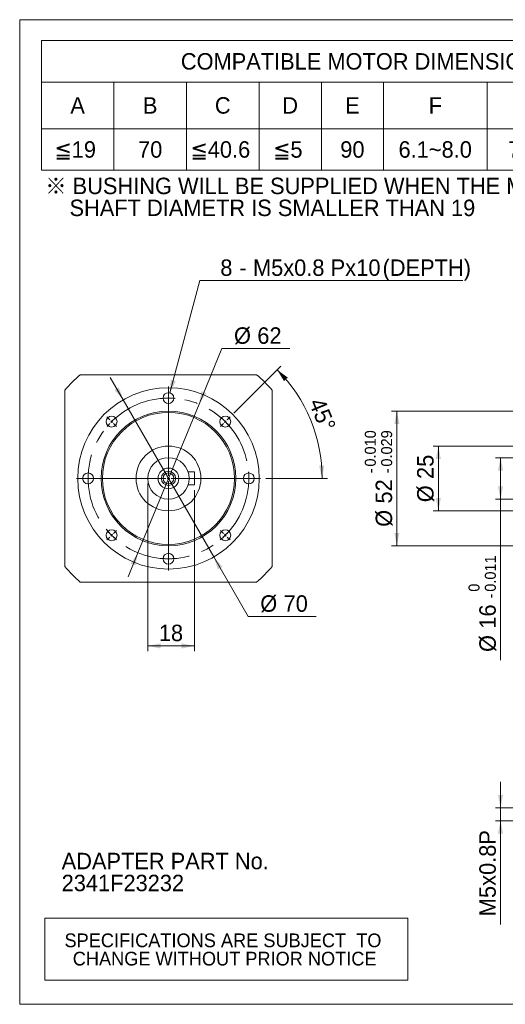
# Model space of a CAD drawing. Header units: millimetres. Extents: x 20 to 574, y 20 to 400.
# Tile 1 of 4: x 20 to 207, y 20 to 400. Entities that reach past the tile are written whole.
import ezdxf

# ---------------------------------------------------------------- set-up
doc = ezdxf.new("R2010")
doc.units = ezdxf.units.MM
doc.header["$LTSCALE"] = 2
doc.linetypes.add('CENTERX2', pattern=[20.32, 12.7, -2.54, 2.54, -2.54])
doc.styles.add('SLDTEXTSTYLE0', font='ARIAL.TTF', dxfattribs={"width": 0.948})
doc.styles.add('SLDTEXTSTYLE4', font='ARIAL.TTF', dxfattribs={"width": 0.948, "bigfont": 'bigfont'})
doc.styles.add('SLDTEXTSTYLE5', font='MINGLIU.TTC', dxfattribs={"bigfont": 'bigfont'})
doc.dimstyles.new('SLDDIMSTYLE0', dxfattribs={"dimtxt": 6.163965, "dimasz": 5, "dimexe": 0, "dimexo": 0.0625, "dimgap": 1.540991, "dimtad": 1, "dimdec": 4, "dimrnd": 1e-09, "dimzin": 12, "dimdsep": 46, "dimtxsty": 'SLDTEXTSTYLE0', "dimsah": 1, "dimcen": 0.09, "dimadec": 0, "dimazin": 0, "dimtfac": 1, "dimtdec": 4, "dimtofl": 0, "dimtmove": 0, "dimatfit": 3, "dimfxl": 0, "dimtolj": 1, "dimtzin": 12, "dimarcsym": 0})
doc.dimstyles.new('SLDDIMSTYLE1', dxfattribs={"dimtxt": 6.163965, "dimasz": 5, "dimexe": 0, "dimexo": 0.0625, "dimgap": 1.540991, "dimtad": 1, "dimdec": 4, "dimrnd": 1e-09, "dimzin": 12, "dimdsep": 46, "dimtxsty": 'SLDTEXTSTYLE0', "dimsah": 1, "dimcen": 0.09, "dimadec": 0, "dimazin": 0, "dimtol": 1, "dimtm": 0.011, "dimtfac": 1, "dimtdec": 3, "dimtofl": 0, "dimtmove": 0, "dimatfit": 3, "dimfxl": 0, "dimtolj": 1, "dimarcsym": 0})
doc.dimstyles.new('SLDDIMSTYLE2', dxfattribs={"dimtxt": 6.163965, "dimasz": 5, "dimexe": 0, "dimexo": 0.0625, "dimgap": 1.540991, "dimtad": 1, "dimdec": 4, "dimrnd": 1e-09, "dimzin": 12, "dimdsep": 46, "dimtxsty": 'SLDTEXTSTYLE0', "dimsah": 1, "dimcen": 0.09, "dimadec": 0, "dimazin": 0, "dimtfac": 1, "dimtdec": 4, "dimtofl": 0, "dimtmove": 0, "dimatfit": 3, "dimfxl": 0, "dimtolj": 1, "dimtzin": 12, "dimarcsym": 0})
doc.dimstyles.new('SLDDIMSTYLE3', dxfattribs={"dimtxt": 6.163965, "dimasz": 5, "dimexe": 0, "dimexo": 0.0625, "dimgap": 1.540991, "dimtad": 1, "dimdec": 4, "dimrnd": 1e-09, "dimzin": 12, "dimdsep": 46, "dimtxsty": 'SLDTEXTSTYLE0', "dimsah": 1, "dimcen": 0.09, "dimadec": 0, "dimazin": 0, "dimtol": 1, "dimtp": -0.01, "dimtm": 0.029, "dimtfac": 1, "dimtdec": 3, "dimtofl": 0, "dimtmove": 0, "dimatfit": 3, "dimfxl": 0, "dimtolj": 1, "dimtzin": 0, "dimarcsym": 0})
doc.dimstyles.new('SLDDIMSTYLE6', dxfattribs={"dimtxt": 6.163965, "dimasz": 5, "dimexe": 0, "dimexo": 0.0625, "dimgap": 1.540991, "dimtad": 0, "dimtih": 1, "dimtoh": 1, "dimdec": 4, "dimrnd": 1e-09, "dimzin": 12, "dimdsep": 46, "dimtxsty": 'SLDTEXTSTYLE0', "dimsah": 1, "dimcen": 0.09, "dimadec": 0, "dimazin": 0, "dimtfac": 1, "dimtdec": 4, "dimtmove": 0, "dimatfit": 3, "dimfxl": 0, "dimtolj": 1, "dimtzin": 12, "dimarcsym": 0})
doc.dimstyles.new('SLDDIMSTYLE7', dxfattribs={"dimtxt": 6.163965, "dimasz": 5, "dimexe": 0, "dimexo": 0.0625, "dimgap": 1.540991, "dimtad": 0, "dimtih": 1, "dimtoh": 1, "dimdec": 0, "dimrnd": 1e-09, "dimzin": 12, "dimdsep": 46, "dimtxsty": 'SLDTEXTSTYLE0', "dimsah": 1, "dimcen": 0.09, "dimadec": 0, "dimazin": 0, "dimtfac": 1, "dimtdec": 4, "dimtofl": 0, "dimtmove": 0, "dimatfit": 3, "dimfxl": 0, "dimtolj": 1, "dimtzin": 12, "dimarcsym": 0})
doc.dimstyles.new('SLDDIMSTYLE8', dxfattribs={"dimtxt": 6.163965, "dimasz": 5, "dimexe": 0, "dimexo": 0.0625, "dimgap": 1.540991, "dimtad": 1, "dimdec": 4, "dimlfac": 2, "dimzin": 12, "dimdsep": 46, "dimtxsty": 'SLDTEXTSTYLE0', "dimsah": 1, "dimcen": 0.09, "dimadec": 4, "dimazin": 0, "dimtfac": 1, "dimtdec": 4, "dimtofl": 0, "dimtmove": 0, "dimatfit": 3, "dimfxl": 0, "dimtolj": 1, "dimtzin": 12, "dimarcsym": 0})

# ---------------------------------------------------------------- blocks, each defined once
blk = doc.blocks.new('SW_NOTE_0')
at = {"color": 0, "linetype": 'Continuous', "lineweight": 0, "char_height": 6.35, "attachment_point": 1, "style": 'SLDTEXTSTYLE0'}
for s, insert in [('ADAPTER PART No.', (0, 8.19)), ('2341F23232', (0, -0.28))]:
    blk.add_mtext(s, dxfattribs=dict(at, insert=insert))
blk = doc.blocks.new('SW_NOTE_1')
at = {"color": 0, "linetype": 'Continuous', "lineweight": 0, "char_height": 6.35, "attachment_point": 1}
for s, insert, style in [('\\M+181A6 BUSHING WILL BE SUPPLIED WHEN THE MOTOR', (0, 8.19), 'SLDTEXTSTYLE4'), ('    SHAFT DIAMETR IS SMALLER THAN 19', (0, -0.28), 'SLDTEXTSTYLE0')]:
    blk.add_mtext(s, dxfattribs=dict(at, insert=insert, style=style))
blk = doc.blocks.new('SW_TABLEANNOTATION_0')
at = {"color": 0, "linetype": 'Continuous', "lineweight": 0}
for p, q in [((0, 0), (0, -24)), ((140, 0), (0, 0)), ((140, -24), (140, 0)), ((0, -24), (140, -24))]:
    blk.add_line(p, q, dxfattribs=at)
at = {"color": 0, "linetype": 'Continuous', "lineweight": 0, "char_height": 5.2917, "attachment_point": 1, "style": 'SLDTEXTSTYLE0'}
for s, insert in [('SPECIFICATIONS ARE SUBJECT  TO ', (7.62, -5.95)), ('CHANGE WITHOUT PRIOR NOTICE', (10.81, -13.01))]:
    blk.add_mtext(s, dxfattribs=dict(at, insert=insert))
blk = doc.blocks.new('SW_TABLEANNOTATION_1')
at = {"color": 0, "linetype": 'Continuous', "lineweight": 0}
for p, q in [((0, 0), (0, -50)), ((252, 0), (0, 0)), ((252, -50), (252, 0)), ((0, -16), (252, -16)), ((28, -16), (28, -50)), ((56, -16), (56, -50)), ((84, -16), (84, -50)), ((108, -16), (108, -50)), ((132, -16), (132, -50)), ((172, -16), (172, -50)), ((212, -16), (212, -50)), ((0, -34), (252, -34)), ((0, -50), (252, -50))]:
    blk.add_line(p, q, dxfattribs=at)
at = {"color": 0, "linetype": 'Continuous', "lineweight": 0, "char_height": 6.35, "attachment_point": 1}
for s, insert, style in [('COMPATIBLE MOTOR DIMENSIONS', (53.8, -4.84), 'SLDTEXTSTYLE0'), ('A', (11.18, -21.84), 'SLDTEXTSTYLE0'), ('B', (39.18, -21.84), 'SLDTEXTSTYLE0'), ('C', (66.94, -21.84), 'SLDTEXTSTYLE0'), ('D', (92.94, -21.84), 'SLDTEXTSTYLE0'), ('E', (117.18, -21.84), 'SLDTEXTSTYLE0'), ('F', (149.41, -21.84), 'SLDTEXTSTYLE0'), ('H', (188.94, -21.84), 'SLDTEXTSTYLE0'), ('L', (229.65, -21.84), 'SLDTEXTSTYLE0'), ('\\M+1818519', (5.06, -38.84), 'SLDTEXTSTYLE4'), ('70', (37.3, -38.84), 'SLDTEXTSTYLE0'), ('\\M+1818540.6', (57.54, -38.84), 'SLDTEXTSTYLE4'), ('\\M+181855', (89.41, -38.84), 'SLDTEXTSTYLE4'), ('90', (115.3, -38.84), 'SLDTEXTSTYLE0'), ('6.1~8.0', (137.77, -38.84), 'SLDTEXTSTYLE0'), ('75~90', (180.12, -38.84), 'SLDTEXTSTYLE0'), ('\\M+18186', (220.95, -39.03), 'SLDTEXTSTYLE5'), ('C-5', (229.41, -38.9), 'SLDTEXTSTYLE0')]:
    blk.add_mtext(s, dxfattribs=dict(at, insert=insert, style=style))
blk = doc.blocks.new('*D12')
at = {"color": 7, "linetype": 'Continuous', "lineweight": 0}
for p, q in [((223.49, 230.95), (203.49, 230.95)), ((205.49, 230.95), (205.49, 214.95)), ((223.49, 214.95), (203.49, 214.95)), ((205.49, 214.95), (205.49, 152.8))]:
    blk.add_line(p, q, dxfattribs=at)
for points in [[(205.49, 230.95), (204.49, 225.95), (206.49, 225.95)], [(205.49, 214.95), (206.49, 219.95), (204.49, 219.95)]]:
    blk.add_solid(points, dxfattribs=at)
at = {"color": 7, "linetype": 'Continuous', "lineweight": 0, "attachment_point": 1, "rotation": 90, "style": 'SLDTEXTSTYLE0'}
for s, insert, char_height in [('0.011', (199.44, 179.23), 4.233), ('0', (193.13, 179.23), 4.23), ('-', (199.44, 176.64), 4.23), ('16', (197.3, 164.97), 6.35), ('%%c', (197.3, 155.98), 6.35)]:
    blk.add_mtext(s, dxfattribs=dict(at, insert=insert, char_height=char_height))
blk = doc.blocks.new('*D13')
at = {"color": 7, "linetype": 'Continuous', "lineweight": 0}
for p, q in [((251.99, 235.45), (179.49, 235.45)), ((181.49, 235.45), (181.49, 210.45)), ((251.99, 210.45), (179.49, 210.45))]:
    blk.add_line(p, q, dxfattribs=at)
for points in [[(181.49, 235.45), (180.49, 230.45), (182.49, 230.45)], [(181.49, 210.45), (182.49, 215.45), (180.49, 215.45)]]:
    blk.add_solid(points, dxfattribs=at)
at = {"color": 7, "linetype": 'Continuous', "lineweight": 0, "char_height": 6.35, "attachment_point": 1, "rotation": 90, "style": 'SLDTEXTSTYLE0'}
for s, insert in [('25', (173.3, 222.75)), ('%%c', (173.3, 213.76))]:
    blk.add_mtext(s, dxfattribs=dict(at, insert=insert))
blk = doc.blocks.new('*D14')
at = {"color": 7, "linetype": 'Continuous', "lineweight": 0}
for p, q in [((253.99, 248.95), (163.48, 248.95)), ((165.48, 248.95), (165.48, 196.95)), ((253.99, 196.95), (163.48, 196.95))]:
    blk.add_line(p, q, dxfattribs=at)
for points in [[(165.48, 248.95), (164.48, 243.95), (166.48, 243.95)], [(165.48, 196.95), (166.48, 201.95), (164.48, 201.95)]]:
    blk.add_solid(points, dxfattribs=at)
at = {"color": 7, "linetype": 'Continuous', "lineweight": 0, "attachment_point": 1, "rotation": 90, "style": 'SLDTEXTSTYLE0'}
for s, insert, char_height in [('0.010', (153.13, 227.52), 4.233), ('0.029', (159.43, 227.52), 4.233), ('-', (153.13, 224.94), 4.23), ('-', (159.43, 224.94), 4.23), ('52', (157.3, 213.27), 6.35), ('%%c', (157.3, 204.28), 6.35)]:
    blk.add_mtext(s, dxfattribs=dict(at, insert=insert, char_height=char_height))
blk = doc.blocks.new('*D39')
at = {"color": 7, "linetype": 'Continuous', "lineweight": 0}
for p, q in [((89.17, 251.63), (97.99, 273.09)), ((97.99, 273.09), (124.24, 273.09)), ((65.6, 194.28), (89.17, 251.63)), ((65.6, 194.28), (61.8, 185.03))]:
    blk.add_line(p, q, dxfattribs=at)
for points in [[(89.17, 251.63), (92, 255.87), (90.15, 256.63)], [(65.6, 194.28), (62.77, 190.04), (64.62, 189.28)]]:
    blk.add_solid(points, dxfattribs=at)
at = {"color": 7, "linetype": 'Continuous', "lineweight": 0, "char_height": 6.35, "attachment_point": 1, "style": 'SLDTEXTSTYLE0'}
for s, insert in [('%%c', (102.67, 281.27)), ('62', (111.66, 281.27))]:
    blk.add_mtext(s, dxfattribs=dict(at, insert=insert))
blk = doc.blocks.new('*D40')
at = {"color": 7, "linetype": 'Continuous', "lineweight": 0}
for p, q in [((69.39, 220.95), (69.39, 156.31)), ((87.39, 218.45), (87.39, 156.31)), ((69.39, 158.31), (87.39, 158.31))]:
    blk.add_line(p, q, dxfattribs=at)
for points in [[(69.39, 158.31), (74.39, 157.31), (74.39, 159.31)], [(87.39, 158.31), (82.39, 159.31), (82.39, 157.31)]]:
    blk.add_solid(points, dxfattribs=at)
at = {"color": 7, "linetype": 'Continuous', "lineweight": 0, "insert": (73.68, 166.5), "char_height": 6.35, "attachment_point": 1, "style": 'SLDTEXTSTYLE0'}
blk.add_mtext('18', dxfattribs=at)
blk = doc.blocks.new('*D41')
at = {"color": 7, "linetype": 'Continuous', "lineweight": 0}
for p, q in [((59.9, 253.27), (54.9, 261.93)), ((59.9, 253.27), (94.87, 192.64)), ((94.87, 192.64), (108.12, 169.67)), ((108.12, 169.67), (134.37, 169.67))]:
    blk.add_line(p, q, dxfattribs=at)
for points in [[(59.9, 253.27), (58.26, 258.1), (56.53, 257.1)], [(94.87, 192.64), (96.51, 187.81), (98.24, 188.81)]]:
    blk.add_solid(points, dxfattribs=at)
at = {"color": 7, "linetype": 'Continuous', "lineweight": 0, "char_height": 6.35, "attachment_point": 1, "style": 'SLDTEXTSTYLE0'}
for s, insert in [('%%c', (112.8, 177.85)), ('70', (121.79, 177.85))]:
    blk.add_mtext(s, dxfattribs=dict(at, insert=insert))
blk = doc.blocks.new('*D42')
at = {"color": 7, "linetype": 'Continuous', "lineweight": 0}
for p, q in [((77.93, 255.98), (89.54, 299.3)), ((89.54, 299.3), (190.99, 299.3))]:
    blk.add_line(p, q, dxfattribs=at)
blk.add_solid([(77.93, 255.98), (80.19, 260.55), (78.26, 261.07)], dxfattribs=at)
at = {"color": 7, "linetype": 'Continuous', "lineweight": 0, "char_height": 6.35, "attachment_point": 1, "style": 'SLDTEXTSTYLE0'}
for s, insert in [('(DEPTH)', (159.98, 307.48)), ('8', (97.39, 307.48)), ('M5x0.8', (109.99, 307.48)), ('Px', (139.95, 307.48)), ('10', (149.83, 307.48)), (' - ', (102.46, 307.48))]:
    blk.add_mtext(s, dxfattribs=dict(at, insert=insert))
blk = doc.blocks.new('*D43')
at = {"color": 7, "linetype": 'Continuous', "lineweight": 0}
for p, q in [((102.56, 248.13), (120.73, 266.3)), ((114.89, 222.95), (138.68, 222.95))]:
    blk.add_line(p, q, dxfattribs=at)
blk.add_arc((77.39, 222.95), 59.29, 0, 45, dxfattribs=at)
for points in [[(119.31, 264.88), (121.96, 260.52), (123.43, 261.88)], [(136.68, 222.95), (137.47, 227.99), (135.47, 227.91)]]:
    blk.add_solid(points, dxfattribs=at)
at = {"color": 7, "linetype": 'Continuous', "lineweight": 0, "insert": (137.28, 254.69), "char_height": 6.35, "attachment_point": 1, "rotation": 292.5, "style": 'SLDTEXTSTYLE0'}
blk.add_mtext('45°', dxfattribs=at)
blk = doc.blocks.new('SW_CENTERMARKSYMBOL_4')
at = {"color": 0, "linetype": 'Continuous', "lineweight": 0}
for p, q in [((0, 1), (0, 35.5)), ((-1, 0), (-35.5, 0)), ((0, 0), (-0.5, 0)), ((0, 0), (0, 0.5)), ((0, 0), (0, -0.5)), ((0, 0), (0.5, 0)), ((1, 0), (35.5, 0)), ((0, -1), (0, -35.5))]:
    blk.add_line(p, q, dxfattribs=at)
blk = doc.blocks.new('SW_CENTERMARKSYMBOL_5')
at = {"color": 0, "linetype": 'Continuous', "lineweight": 0}
for p, q in [((-21.92, 10.08), (-21.92, 11.68)), ((-21.92, 9.08), (-21.92, 9.58)), ((-21.92, 9.08), (-21.92, 8.58)), ((-21.92, 8.08), (-21.92, 6.48)), ((-21.92, -20.92), (-21.92, 7.22)), ((-44.55, 0.71), (-45.68, 1.84)), ((-43.84, 0), (-44.19, 0.35)), ((-43.84, 0), (-43.49, -0.35)), ((0, 0), (-0.35, -0.35)), ((0, 0), (0.35, 0.35)), ((0.71, 0.71), (1.84, 1.84)), ((-43.13, -0.71), (-42, -1.84)), ((-0.71, -0.71), (-1.84, -1.84)), ((-53.92, -21.92), (-55.52, -21.92)), ((-52.92, -21.92), (-53.42, -21.92)), ((-52.92, -21.92), (-52.42, -21.92)), ((-51.92, -21.92), (-50.32, -21.92)), ((-22.92, -21.92), (-51.06, -21.92)), ((-21.92, -21.92), (-22.42, -21.92)), ((-21.92, -21.92), (-21.92, -21.42)), ((-21.92, -21.92), (-21.92, -22.42)), ((-21.92, -21.92), (-21.42, -21.92)), ((-20.92, -21.92), (7.22, -21.92)), ((8.08, -21.92), (6.48, -21.92)), ((9.08, -21.92), (8.58, -21.92)), ((9.08, -21.92), (9.58, -21.92)), ((10.08, -21.92), (11.68, -21.92)), ((-21.92, -22.92), (-21.92, -51.06)), ((-44.55, -44.55), (-45.68, -45.68)), ((-43.84, -43.84), (-44.19, -44.19)), ((-43.84, -43.84), (-43.49, -43.49)), ((-43.13, -43.13), (-42, -42)), ((-0.71, -43.13), (-1.84, -42)), ((0, -43.84), (-0.35, -43.49)), ((0, -43.84), (0.35, -44.19)), ((0.71, -44.55), (1.84, -45.68)), ((-21.92, -51.92), (-21.92, -50.32)), ((-21.92, -52.92), (-21.92, -52.42)), ((-21.92, -52.92), (-21.92, -53.42)), ((-21.92, -53.92), (-21.92, -55.52))]:
    blk.add_line(p, q, dxfattribs=at)
for start, end in [(91.8483, 94.8055), (90, 90.9241), (89.0759, 90), (85.1945, 88.1517), (135, 135.9241), (134.0759, 135), (130.1945, 133.1517), (46.8483, 49.8055), (45, 45.9241), (44.0759, 45), (136.8483, 139.8055), (40.1945, 43.1517), (179.0759, 180), (180, 180.9241), (175.1945, 178.1517), (1.8483, 4.8055), (0, 0.9241), (359.0759, 0), (181.8483, 184.8055), (355.1945, 358.1517), (220.1945, 223.1517), (224.0759, 225), (225, 225.9241), (226.8483, 229.8055), (310.1945, 313.1517), (314.0759, 315), (315, 315.9241), (316.8483, 319.8055), (265.1945, 268.1517), (269.0759, 270), (270, 270.9241), (271.8483, 274.8055)]:
    blk.add_arc((-21.92, -21.92), 31, start, end, dxfattribs=at)
blk = doc.blocks.new('*D47')
at = {"color": 7, "linetype": 'Continuous', "lineweight": 0}
for p, q in [((205.49, 95.81), (205.49, 105.81)), ((227.49, 95.81), (203.49, 95.81)), ((205.49, 90.81), (205.49, 95.81)), ((227.49, 90.81), (203.49, 90.81)), ((205.49, 90.81), (205.49, 50.79))]:
    blk.add_line(p, q, dxfattribs=at)
for points in [[(205.49, 95.81), (206.49, 100.81), (204.49, 100.81)], [(205.49, 90.81), (204.49, 85.81), (206.49, 85.81)]]:
    blk.add_solid(points, dxfattribs=at)
at = {"color": 7, "linetype": 'Continuous', "lineweight": 0, "char_height": 6.35, "attachment_point": 1, "rotation": 90, "style": 'SLDTEXTSTYLE0'}
for s, insert in [('x0.8P', (197.3, 65.72)), ('5', (197.3, 61.02)), ('M', (197.3, 53.97))]:
    blk.add_mtext(s, dxfattribs=dict(at, insert=insert))

msp = doc.modelspace()

# ---------------------------------------------------------------- linework, layer by layer
at = {"color": 7, "linetype": 'Continuous', "lineweight": 0}
for p, q in [((20, 400), (574, 400)), ((20, 20), (20, 400)), ((20, 20), (574, 20))]:
    msp.add_line(p, q, dxfattribs=at)
at = {"color": 7, "linetype": 'Continuous', "lineweight": 15}
for p, q in [((111.389349, 262.95496), (43.381999, 262.95496)), ((37.385675, 256.958636), (37.385675, 188.951286)), ((117.385673, 188.951286), (117.385673, 256.958636)), ((87.385673, 225.454961), (84.985016, 225.454961)), ((87.385673, 225.454961), (87.385673, 220.454961)), ((87.385673, 220.454961), (84.985016, 220.454961)), ((43.381999, 182.954962), (111.389349, 182.954962))]:
    msp.add_line(p, q, dxfattribs=at)
for centre, radius in [((77.385674, 222.954961), 35), ((77.385674, 253.954961), 2.1), ((77.385674, 222.954961), 26), ((77.385674, 222.954961), 25.5), ((55.465363, 244.875271), 2.1), ((99.305984, 244.875271), 2.1), ((77.385674, 222.954961), 12.5), ((77.385674, 222.954961), 8), ((46.385674, 222.954961), 2.1), ((77.385674, 222.954961), 4), ((77.385674, 222.954961), 2.75), ((77.385674, 222.954961), 2.1), ((108.385674, 222.954961), 2.1), ((55.465363, 201.034651), 2.1), ((99.305984, 201.034651), 2.1), ((77.385674, 191.954961), 2.1)]:
    msp.add_circle(centre, radius, dxfattribs=at)
at = {"color": 7, "linetype": 'CENTERX2', "lineweight": 0}
msp.add_circle((77.385674, 222.954961), 31, dxfattribs=at)
at = {"color": 7, "linetype": 'Continuous', "lineweight": 15}
for start, end in [(130.36759354, 139.63240646), (40.36759354, 49.63240646), (220.36759354, 229.63240646), (310.36759354, 319.63240646)]:
    msp.add_arc((77.385674, 222.954961), 52.5, start, end, dxfattribs=at)

# ---------------------------------------------------------------- block references
at = {"color": 7, "linetype": 'Continuous', "lineweight": 0}
for name, p in [('SW_TABLEANNOTATION_1', (28.361711, 391.932018)), ('SW_NOTE_1', (29.867167, 330.836992)), ('SW_CENTERMARKSYMBOL_4', (77.385674, 222.954961)), ('SW_CENTERMARKSYMBOL_5', (99.305984, 244.875271)), ('SW_NOTE_0', (36.188893, 70.283117)), ('SW_TABLEANNOTATION_0', (29.660721, 53.280796))]:
    msp.add_blockref(name, p, dxfattribs=at)

# ---------------------------------------------------------------- dimensions: what is measured, and where the dimension line sits
dim = msp.add_diameter_dim_2p(p1=(75.858407, 248.256062), p2=(77.929277, 255.983383), text='<> - M5x0.8Px10(DEPTH)\\P', dimstyle='SLDDIMSTYLE7', override={"dimpost": '<>'}, dxfattribs=at)
dim.commit()
dim.dimension.update_dxf_attribs({"geometry": '*D42', "text_midpoint": (141.012552, 304.026633), "dimtype": 163})
for p1, p2, picture, middle in [((89.172636, 251.626681), (65.598711, 194.283241), '*D39', (111.866529, 277.817938)), ((94.874295, 192.637505), (59.897053, 253.272417), '*D41', (121.995713, 174.399672))]:
    dim = msp.add_diameter_dim_2p(p1=p1, p2=p2, dimstyle='SLDDIMSTYLE6', dxfattribs=at)
    dim.commit()
    dim.dimension.update_dxf_attribs({"geometry": picture, "text_midpoint": middle, "dimtype": 163})
dim = msp.add_angular_dim_2l(base=(132.164445, 245.645071), line1=((112.885674, 222.954961), (41.885674, 222.954961)), line2=((101.144462, 246.713749), (97.467506, 243.036794)), dimstyle='SLDDIMSTYLE8', dxfattribs=at)
dim.commit()
dim.dimension.update_dxf_attribs({"geometry": '*D43', "text_midpoint": (132.164445, 245.645071), "dimtype": 162})
for base, p1, p2, text, dimstyle, picture, middle in [((165.483114, 196.954961), (255.990007, 248.954961), (255.990007, 196.954961), '%%c<>', 'SLDDIMSTYLE3', '*D14', (165.483114, 222.954961)), ((181.490007, 210.454961), (253.990007, 235.454961), (253.990007, 210.454961), '%%c<>', 'SLDDIMSTYLE2', '*D13', (181.490007, 222.954961)), ((205.490007, 214.954961), (225.490007, 230.954961), (225.490007, 214.954961), '%%c<>', 'SLDDIMSTYLE1', '*D12', (205.490007, 174.65693)), ((205.490007, 95.814844), (229.490007, 90.814844), (229.490007, 95.814844), 'M<>x0.8P', 'SLDDIMSTYLE0', '*D47', (205.490007, 70.660257))]:
    dim = msp.add_linear_dim(base=base, p1=p1, p2=p2, angle=90, text=text, dimstyle=dimstyle, dxfattribs=at)
    dim.commit()
    dim.dimension.update_dxf_attribs({"geometry": picture, "text_midpoint": middle, "dimtype": 160})
dim = msp.add_linear_dim(base=(87.385674, 158.312176), p1=(69.385674, 222.954961), p2=(87.385674, 220.454961), dimstyle='SLDDIMSTYLE2', dxfattribs=at)
dim.commit()
dim.dimension.update_dxf_attribs({"geometry": '*D40', "text_midpoint": (78.385674, 158.312176), "dimtype": 160})

doc.saveas('drawing.dxf')
